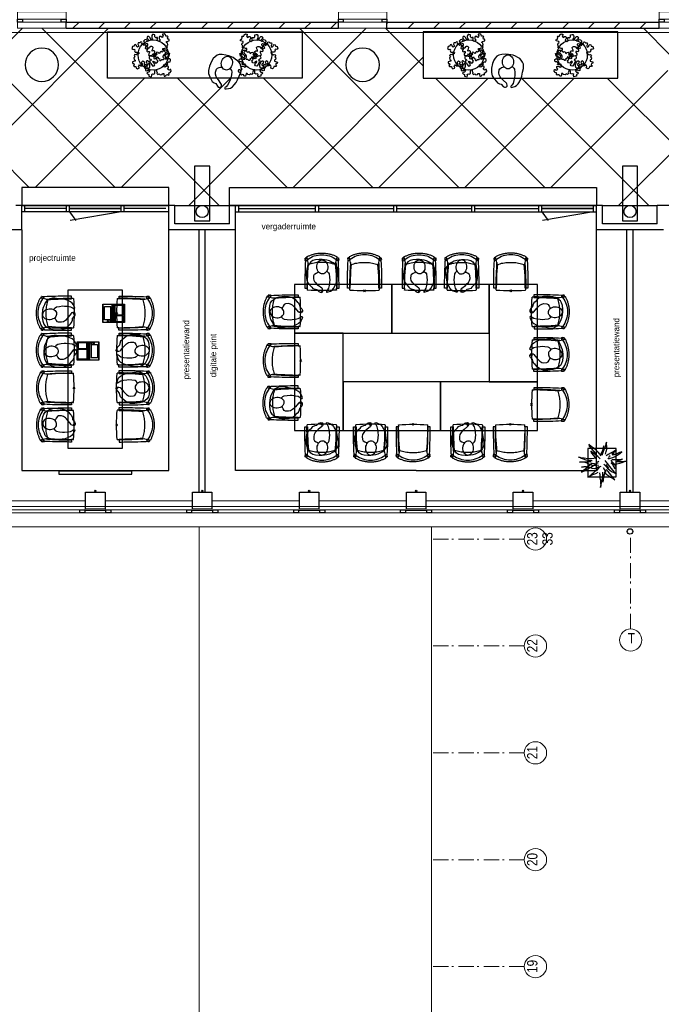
# Model space of a CAD drawing. Header units: millimetres. Extents: x 45699 to 251499, y 244 to 86446.
# Tile 171 of 240: x 192179 to 202739, y 30380 to 46591. Entities that reach past the tile are written whole.
import ezdxf

# ---------------------------------------------------------------- set-up
doc = ezdxf.new("R2010")
doc.units = ezdxf.units.MM
doc.header["$LTSCALE"] = 400
doc.header["$PDMODE"] = 3
doc.header["$PDSIZE"] = 15
doc.linetypes.add('HIDDEN', pattern=[0.375, 0.25, -0.125])
doc.linetypes.add('STYLE_06', pattern=[1.041641, 0.625, -0.208282, 0.069427, -0.138931])
for name, color, linetype in [('-ve', 2, 'HIDDEN'), ('co1-1-n-1-0-8_ip0', 7, 'Continuous'), ('inlay', 6, 'Continuous'), ('inr', 4, 'Continuous'), ('plant', 114, 'Continuous'), ('plat', 5, 'Continuous'), ('symbol', 1, 'Continuous'), ('timmerwerk-ge', 150, 'Continuous'), ('verlichting', 2, 'Continuous')]:
    doc.layers.add(name, color=color, linetype=linetype)
for name, color, linetype, lineweight in [('Buitenkozijnen', 140, 'Continuous', 15), ('mat-baksteen', 5, 'Continuous', 25), ('mat-beton (ihwg)', 5, 'Continuous', 25), ('mat-kalkzandsteen', 5, 'Continuous', 25), ('None', 7, 'Continuous', 9)]:
    doc.layers.add(name, color=color, linetype=linetype, lineweight=lineweight)
doc.styles.add('Arial Narrow', font='ARIALN.TTF', dxfattribs={"height": 222.25})
doc.styles.add('s100', font='stylu.ttf', dxfattribs={"height": 100})

# ---------------------------------------------------------------- blocks, each defined once
blk = doc.blocks.new('Kolom 280x320')
at = {"layer": 'mat-beton (ihwg)', "lineweight": 25}
blk.add_lwpolyline([(-300, 160), (-20, 160), (-20, -160), (-300, -160)], close=True, dxfattribs=at)
at = {"layer": 'None', "color": 92, "linetype": 'Continuous', "lineweight": 5}
blk.add_point((0, 0), dxfattribs=at)
blk = doc.blocks.new('Kolom O 550')
at = {"layer": 'mat-beton (ihwg)', "lineweight": 25}
blk.add_circle((0, 0), 275, dxfattribs=at)
blk = doc.blocks.new('Gevelpui best 1410 (2D)')
at = {"layer": 'Buitenkozijnen', "lineweight": 15}
for p, q in [((-260, 0), (-260, -1410)), ((-260, 0), (-210, 0)), ((-210, 0), (-210, -1410)), ((-260, -1410), (-210, -1410))]:
    blk.add_line(p, q, dxfattribs=at)
at = {"layer": 'Buitenkozijnen', "color": 92, "lineweight": 25}
for points in [[(-260, 0), (-210, 0), (-210, -80), (-260, -80)], [(-260, -1330), (-210, -1330), (-210, -1410), (-260, -1410)]]:
    blk.add_lwpolyline(points, close=True, dxfattribs=at)
at = {"layer": 'None', "color": 43, "linetype": 'Continuous', "lineweight": 9}
blk.add_line((-410, 15), (-410, -1425), dxfattribs=at)
blk = doc.blocks.new('Gevelpui best 800')
at = {"layer": 'Buitenkozijnen', "color": 43, "linetype": 'Continuous', "lineweight": 9}
blk.add_lwpolyline([(-400, 270), (400, 270), (400, 0), (-400, 0)], close=True, dxfattribs=at)
at = {"layer": 'Buitenkozijnen', "color": 140, "linetype": 'Continuous', "lineweight": 15}
blk.add_lwpolyline([(-400, 150), (400, 150), (400, 100), (-400, 100)], close=True, dxfattribs=at)
at = {"layer": 'Buitenkozijnen', "color": 92, "linetype": 'Continuous', "lineweight": 25}
for points in [[(-400, 150), (-320, 150), (-320, 100), (-400, 100)], [(320, 150), (400, 150), (400, 100), (320, 100)]]:
    blk.add_lwpolyline(points, close=True, dxfattribs=at)
blk = doc.blocks.new('*X1110')
at = {"layer": 'None', "lineweight": 9}
for p, q in [((4173, 2900), (4273, 3000)), ((4597, 2900), (4697, 3000)), ((5021, 2900), (5121, 3000)), ((5446, 2900), (5546, 3000)), ((5870, 2900), (5970, 3000)), ((6294, 2900), (6394, 3000)), ((6718, 2900), (6818, 3000)), ((7143, 2900), (7243, 3000)), ((7567, 2900), (7667, 3000)), ((7991, 2900), (8091, 3000)), ((8415, 2900), (8515, 3000))]:
    blk.add_line(p, q, dxfattribs=at)
blk = doc.blocks.new('*X1112')
at = {"layer": 'None', "lineweight": 9}
for p, q in [((9341, 2977), (9364, 3000)), ((9688, 2900), (9788, 3000)), ((10112, 2900), (10212, 3000)), ((10537, 2900), (10637, 3000)), ((10961, 2900), (11061, 3000)), ((11385, 2900), (11485, 3000)), ((11810, 2900), (11910, 3000)), ((12234, 2900), (12334, 3000)), ((12658, 2900), (12758, 3000)), ((13082, 2900), (13182, 3000)), ((13507, 2900), (13607, 3000))]:
    blk.add_line(p, q, dxfattribs=at)
blk = doc.blocks.new('boom nieuw 01')
at = {"layer": 'plant', "extrusion": (0, -4.44089e-16, -1)}
for p, q in [((-574, 694), (-627, 737)), ((-627, 737), (-616, 698)), ((-574, 694), (-627, 737)), ((-627, 737), (-616, 698)), ((-616, 698), (-564, 639)), ((-616, 698), (-564, 639)), ((-519, 654), (-574, 694)), ((-519, 654), (-574, 694)), ((-285, 709), (-298, 670)), ((-285, 665), (-285, 709)), ((-257, 677), (-284, 619)), ((-257, 677), (-284, 619)), ((-238, 749), (-257, 677)), ((-238, 749), (-257, 677)), ((-225, 789), (-238, 749)), ((-225, 789), (-238, 749)), ((-225, 745), (-225, 789)), ((-225, 745), (-225, 789)), ((-219, 696), (-225, 745)), ((-219, 696), (-225, 745)), ((-219, 630), (-219, 696)), ((-219, 630), (-219, 696)), ((-831, 440), (-863, 451)), ((-863, 451), (-808, 440)), ((-831, 440), (-863, 451)), ((-863, 451), (-808, 440)), ((-531, 541), (-584, 584)), ((-584, 584), (-573, 545)), ((-531, 541), (-584, 584)), ((-584, 584), (-573, 545)), ((-573, 545), (-520, 486)), ((-573, 545), (-520, 486)), ((-564, 639), (-510, 574)), ((-564, 639), (-510, 574)), ((-476, 501), (-531, 541)), ((-476, 501), (-531, 541)), ((-520, 486), (-467, 421)), ((-520, 486), (-467, 421)), ((-467, 618), (-519, 654)), ((-467, 618), (-519, 654)), ((-510, 574), (-463, 510)), ((-510, 574), (-463, 510)), ((-424, 465), (-476, 501)), ((-424, 465), (-476, 501)), ((-412, 565), (-467, 618)), ((-412, 565), (-467, 618)), ((-463, 510), (-423, 466)), ((-463, 510), (-423, 466)), ((-369, 412), (-424, 465)), ((-369, 412), (-424, 465)), ((-423, 466), (-397, 444)), ((-423, 466), (-397, 444)), ((-369, 511), (-412, 565)), ((-369, 511), (-412, 565)), ((-344, 540), (-368, 472)), ((-316, 598), (-344, 540)), ((-308, 551), (-333, 488)), ((-308, 551), (-333, 488)), ((-298, 670), (-316, 598)), ((-284, 619), (-308, 551)), ((-284, 619), (-308, 551)), ((-279, 616), (-285, 665)), ((-243, 519), (-227, 576)), ((-243, 519), (-227, 576)), ((-187, 511), (-234, 479)), ((-187, 511), (-234, 479)), ((-227, 576), (-219, 630)), ((-227, 576), (-219, 630)), ((-119, 548), (-187, 511)), ((-167, 460), (-136, 488)), ((-167, 460), (-136, 488)), ((-55, 579), (-119, 548)), ((-55, 579), (-119, 548)), ((-101, 524), (-55, 560)), ((-101, 524), (-55, 560)), ((-95, 500), (-50, 537)), ((-78, 443), (-25, 464)), ((-78, 443), (-25, 464)), ((-4, 517), (-70, 496)), ((-4, 517), (-70, 496)), ((9, 617), (-55, 579)), ((9, 617), (-55, 579)), ((-55, 560), (-36, 579)), ((-55, 560), (-36, 579)), ((-36, 579), (9, 617)), ((-36, 579), (9, 617)), ((-25, 464), (20, 490)), ((-25, 464), (20, 490)), ((73, 551), (-4, 517)), ((73, 551), (-4, 517)), ((20, 490), (61, 517)), ((20, 490), (61, 517)), ((61, 517), (92, 539)), ((61, 517), (92, 539)), ((126, 569), (73, 551)), ((126, 569), (73, 551)), ((92, 539), (126, 569)), ((92, 539), (126, 569)), ((-838, 331), (-790, 339)), ((-838, 331), (-790, 339)), ((-787, 335), (-838, 331)), ((-787, 335), (-838, 331)), ((-793, 417), (-831, 440)), ((-793, 417), (-831, 440)), ((-808, 440), (-733, 432)), ((-808, 440), (-733, 432)), ((-794, 221), (-746, 230)), ((-794, 221), (-746, 230)), ((-743, 226), (-794, 221)), ((-743, 226), (-794, 221)), ((-751, 400), (-793, 417)), ((-751, 400), (-793, 417)), ((-790, 339), (-724, 343)), ((-790, 339), (-724, 343)), ((-737, 335), (-787, 335)), ((-737, 335), (-787, 335)), ((-690, 378), (-751, 400)), ((-690, 378), (-751, 400)), ((-746, 230), (-680, 234)), ((-746, 230), (-680, 234)), ((-694, 225), (-743, 226)), ((-694, 225), (-743, 226)), ((-691, 320), (-737, 335)), ((-733, 432), (-646, 419)), ((-733, 432), (-646, 419)), ((-724, 343), (-665, 349)), ((-724, 343), (-665, 349)), ((-647, 211), (-694, 225)), ((-647, 211), (-694, 225)), ((-636, 315), (-691, 320)), ((-636, 315), (-691, 320)), ((-601, 365), (-690, 378)), ((-601, 365), (-690, 378)), ((-648, 228), (-686, 193)), ((-648, 228), (-686, 193)), ((-642, 298), (-680, 321)), ((-642, 298), (-680, 321)), ((-680, 234), (-621, 240)), ((-680, 234), (-621, 240)), ((-665, 349), (-613, 352)), ((-665, 349), (-613, 352)), ((-604, 263), (-648, 228)), ((-604, 263), (-648, 228)), ((-646, 419), (-567, 415)), ((-646, 419), (-567, 415)), ((-601, 281), (-642, 298)), ((-601, 281), (-642, 298)), ((-613, 352), (-578, 349)), ((-613, 352), (-578, 349)), ((-553, 314), (-604, 263)), ((-553, 314), (-604, 263)), ((-547, 362), (-601, 365)), ((-547, 362), (-601, 365)), ((-540, 259), (-601, 281)), ((-540, 259), (-601, 281)), ((-583, 313), (-496, 300)), ((-583, 313), (-496, 300)), ((-568, 225), (-511, 263)), ((-568, 225), (-511, 263)), ((-567, 415), (-510, 423)), ((-567, 415), (-510, 423)), ((-451, 246), (-540, 259)), ((-451, 246), (-540, 259)), ((-511, 263), (-472, 292)), ((-511, 263), (-472, 292)), ((-510, 423), (-451, 434)), ((-510, 423), (-451, 434)), ((-496, 300), (-417, 296)), ((-496, 300), (-417, 296)), ((-472, 292), (-455, 309)), ((-472, 292), (-455, 309)), ((-397, 243), (-451, 246)), ((-397, 243), (-451, 246)), ((-398, 347), (-436, 328)), ((-398, 347), (-436, 328)), ((-369, 232), (-403, 195)), ((-369, 232), (-403, 195)), ((-354, 238), (-392, 219)), ((-354, 238), (-392, 219)), ((-281, 288), (-232, 238)), ((-281, 288), (-232, 238)), ((-231, 344), (-254, 371)), ((-231, 344), (-254, 371)), ((-194, 216), (-242, 260)), ((-194, 216), (-242, 260)), ((-233, 285), (-204, 233)), ((-233, 285), (-204, 233)), ((-232, 238), (-199, 194)), ((-232, 238), (-199, 194)), ((-192, 292), (-231, 344)), ((-192, 292), (-231, 344)), ((-204, 233), (-174, 186)), ((-204, 233), (-174, 186)), ((-195, 409), (-161, 444)), ((-151, 244), (-192, 292)), ((-151, 244), (-192, 292)), ((-170, 410), (-128, 424)), ((-170, 410), (-128, 424)), ((-33, 98), (-151, 244)), ((-33, 98), (-151, 244)), ((-128, 424), (-78, 443)), ((-128, 424), (-78, 443)), ((-127, 307), (-59, 290)), ((-127, 307), (-59, 290)), ((-105, 362), (-122, 364)), ((-105, 362), (-122, 364)), ((-113, 330), (-85, 277)), ((-113, 330), (-85, 277)), ((-83, 336), (-105, 362)), ((-83, 336), (-105, 362)), ((-15, 385), (-100, 387)), ((-15, 385), (-100, 387)), ((-85, 277), (-56, 224)), ((-85, 277), (-56, 224)), ((-43, 284), (-83, 336)), ((-43, 284), (-83, 336)), ((-59, 290), (16, 294)), ((-59, 290), (16, 294)), ((-3, 235), (-43, 284)), ((-3, 235), (-43, 284)), ((69, 341), (-16, 343)), ((69, 341), (-16, 343)), ((71, 388), (-15, 385)), ((71, 388), (-15, 385)), ((-5, 354), (51, 371)), ((-5, 354), (51, 371)), ((16, 294), (79, 310)), ((16, 294), (79, 310)), ((51, 371), (104, 389)), ((51, 371), (104, 389)), ((154, 344), (69, 341)), ((154, 344), (69, 341)), ((140, 402), (71, 388)), ((140, 402), (71, 388)), ((79, 310), (135, 327)), ((79, 310), (135, 327)), ((104, 389), (140, 402)), ((104, 389), (140, 402)), ((135, 327), (188, 345)), ((135, 327), (188, 345)), ((224, 359), (154, 344)), ((224, 359), (154, 344)), ((188, 345), (224, 359)), ((188, 345), (224, 359)), ((-748, 141), (-796, 107)), ((-748, 141), (-796, 107)), ((-796, 107), (-737, 139)), ((-796, 107), (-737, 139)), ((-722, 163), (-748, 141)), ((-722, 163), (-748, 141)), ((-737, 139), (-688, 167)), ((-737, 139), (-688, 167)), ((-686, 193), (-722, 163)), ((-686, 193), (-722, 163)), ((-688, 167), (-620, 196)), ((-688, 167), (-620, 196)), ((-592, 206), (-647, 211)), ((-592, 206), (-647, 211)), ((-597, 22), (-646, -12)), ((-597, 22), (-646, -12)), ((-646, -12), (-586, 20)), ((-646, -12), (-586, 20)), ((-620, 196), (-568, 225)), ((-620, 196), (-568, 225)), ((-572, 44), (-597, 22)), ((-572, 44), (-597, 22)), ((-549, 186), (-592, 206)), ((-549, 186), (-592, 206)), ((-586, 20), (-537, 48)), ((-586, 20), (-537, 48)), ((-535, 74), (-572, 44)), ((-535, 74), (-572, 44)), ((-496, 183), (-549, 186)), ((-496, 183), (-549, 186)), ((-537, 48), (-469, 77)), ((-537, 48), (-469, 77)), ((-497, 109), (-535, 74)), ((-497, 109), (-535, 74)), ((-454, 144), (-497, 109)), ((-454, 144), (-497, 109)), ((-392, 219), (-496, 183)), ((-392, 219), (-496, 183)), ((-469, 77), (-417, 106)), ((-469, 77), (-417, 106)), ((-403, 195), (-454, 144)), ((-403, 195), (-454, 144)), ((-380, 87), (-378, 37)), ((-380, 87), (-378, 37)), ((-378, 37), (-372, -25)), ((-378, 37), (-372, -25)), ((-317, 95), (-308, 24)), ((-317, 95), (-308, 24)), ((-317, -32), (-303, 34)), ((-317, -32), (-303, 34)), ((-308, 24), (-304, -32)), ((-308, 24), (-304, -32)), ((-303, 34), (-304, 107)), ((-303, 34), (-304, 107)), ((-297, 215), (-269, 162)), ((-297, 215), (-269, 162)), ((-293, -58), (-278, 12)), ((-293, -58), (-278, 12)), ((-278, 12), (-263, 89)), ((-278, 12), (-263, 89)), ((-269, 162), (-239, 109)), ((-269, 162), (-239, 109)), ((-267, 114), (-235, 70)), ((-267, 114), (-235, 70)), ((-263, 89), (-248, 155)), ((-263, 89), (-248, 155)), ((-235, 70), (-173, 19)), ((-235, 70), (-173, 19)), ((-186, 120), (-227, 169)), ((-186, 120), (-227, 169)), ((-199, 194), (-138, 143)), ((-199, 194), (-138, 143)), ((-174, 186), (-194, 216)), ((-174, 186), (-194, 216)), ((-69, -25), (-186, 120)), ((-69, -25), (-186, 120)), ((-173, 19), (-128, -8)), ((-173, 19), (-128, -8)), ((-138, 143), (-93, 116)), ((-138, 143), (-93, 116)), ((-93, 116), (-36, 86)), ((-93, 116), (-36, 86)), ((-56, 224), (-25, 178)), ((-56, 224), (-25, 178)), ((-25, 178), (-46, 207)), ((-25, 178), (-46, 207)), ((-36, 86), (2, 56)), ((-36, 86), (2, 56)), ((2, 56), (-33, 98)), ((2, 56), (-33, 98)), ((-372, -25), (-363, -96)), ((-372, -25), (-363, -96)), ((-363, -96), (-359, -152)), ((-363, -96), (-359, -152)), ((-359, -152), (-354, -201)), ((-359, -152), (-354, -201)), ((-358, -244), (-348, -178)), ((-358, -244), (-348, -178)), ((-354, -201), (-358, -244)), ((-354, -201), (-358, -244)), ((-348, -178), (-333, -108)), ((-348, -178), (-333, -108)), ((-333, -108), (-317, -32)), ((-333, -108), (-317, -32)), ((-304, -32), (-299, -81)), ((-304, -32), (-299, -81)), ((-303, -124), (-293, -58)), ((-303, -124), (-293, -58)), ((-299, -81), (-303, -124)), ((-299, -81), (-303, -124)), ((-128, -8), (-72, -38)), ((-128, -8), (-72, -38)), ((-72, -38), (-33, -68)), ((-72, -38), (-33, -68)), ((-33, -68), (-69, -25)), ((-33, -68), (-69, -25))]:
    blk.add_line(p, q, dxfattribs=at)
at = {"layer": 'timmerwerk-ge', "linetype": 'Continuous', "extrusion": (0, -4.44089e-16, -1)}
for p, q in [((0, 647), (-647, 647)), ((-647, 647), (-647, 0)), ((0, 0), (0, 647)), ((-647, 0), (0, 0))]:
    blk.add_line(p, q, dxfattribs=at)
blk = doc.blocks.new('SYMB-PS01_B2')
blk.add_lwpolyline([(59, 67), (70, 78), (86, 97), (96, 116), (98, 170), (99, 217), (92, 251), (81, 303), (67, 349), (45, 376), (34, 388), (27, 400), (26, 410), (36, 414), (52, 410), (91, 400), (122, 385), (148, 360), (173, 323), (197, 279), (212, 232), (226, 169), (242, 111), (247, 76), (244, 36), (229, 2), (211, -32), (190, -56), (158, -74), (117, -98), (79, -116), (3, -132), (-47, -138), (-107, -136), (-154, -127), (-189, -110), (-215, -78), (-241, -46), (-264, 7), (-282, 88), (-285, 159), (-274, 212), (-246, 263), (-209, 308), (-193, 329), (-157, 347), (-131, 355), (-98, 391), (-80, 403), (-61, 408), (-47, 402), (-35, 389), (-34, 373), (-37, 352), (-46, 340), (-99, 287), (-128, 256), (-144, 235), (-162, 201), (-165, 167), (-158, 117), (-147, 99), (-118, 82), (-93, 74), (-75, 68)])
blk.add_lwpolyline([(-98, -12, 0.078796), (-90, -57, 0.088041), (-69, -93, 0.105312), (-38, -117, 0.121926), (-4, -125, 0.121926), (29, -115, 0.105312), (58, -89, 0.088041), (77, -52, 0.078796), (83, -7, 0.078796), (74, 38, 0.088041), (54, 74, 0.105312), (23, 98, 0.121926), (-11, 105, 0.121926), (-44, 96, 0.105312), (-74, 70, 0.088041), (-92, 33, 0.078796)], format="xyb", close=True)
blk = doc.blocks.new('deur 10')
at = {"layer": 'plat'}
for p, q in [((-475, -50), (-475, 50)), ((-425, -50), (-425, 50)), ((425, 0), (-425, 0)), ((-425, 0), (425, 0)), ((425, 0), (-425, 0)), ((425, 0), (-425, 0)), ((425, -50), (425, 50)), ((475, -50), (475, 50)), ((-425, -50), (-320, -197)), ((425, -50), (-414, -194))]:
    blk.add_line(p, q, dxfattribs=at)
blk = doc.blocks.new('lantarenpaal')
at = {"layer": 'verlichting'}
blk.add_lwpolyline([(125, -150), (125, 750), (-125, 750), (-125, -150)], close=True, dxfattribs=at)
blk.add_circle((0, 0), 100, dxfattribs=at)
blk = doc.blocks.new('SYMB-BM02_B2')
at = {"layer": 'plant'}
blk.add_lwpolyline([(98, 356), (66, 371), (46, 367), (23, 344), (26, 317), (5, 314), (-27, 337), (-68, 353), (-84, 340), (-93, 315), (-77, 290), (-84, 262), (-106, 274), (-134, 301), (-166, 298), (-190, 273), (-184, 246), (-181, 209), (-209, 214), (-256, 237), (-302, 241), (-315, 221), (-325, 198), (-329, 157), (-315, 134), (-286, 119), (-263, 95), (-270, 73), (-298, 80), (-306, 68), (-307, 29), (-341, 38), (-375, 66), (-406, 70), (-427, 48), (-413, 13), (-402, -28), (-381, -27), (-361, -62), (-377, -76), (-407, -84), (-423, -126), (-448, -119), (-475, -126), (-482, -158), (-448, -194), (-447, -249), (-411, -258), (-363, -237), (-327, -242), (-307, -272), (-338, -303), (-366, -308), (-398, -333), (-381, -365), (-338, -377), (-336, -406), (-332, -436), (-252, -458), (-234, -418), (-243, -383), (-220, -358), (-184, -372), (-140, -344), (-141, -283), (-132, -230), (-84, -233), (-86, -271), (-59, -312), (-68, -354), (-36, -386), (7, -361), (39, -388), (98, -377), (116, -344), (153, -351), (160, -393), (171, -436), (193, -440), (228, -426), (230, -390), (275, -385), (300, -408), (328, -386), (326, -329), (369, -315), (403, -276), (387, -222), (366, -221), (339, -240), (312, -226), (275, -205), (309, -165), (312, -121), (278, -112), (241, -110), (205, -137), (171, -126), (146, -92), (166, -59), (184, -44), (228, -57), (285, -55), (282, -25), (255, -2), (285, 14), (305, 34), (353, 32), (371, 38), (382, 84), (382, 111), (350, 130), (317, 139), (248, 136), (232, 114), (194, 121), (209, 166), (266, 187), (314, 230), (310, 274), (271, 296), (232, 280), (187, 233), (150, 251), (176, 290), (219, 319), (203, 365), (155, 404), (121, 376), (98, 356)], dxfattribs=at)
blk = doc.blocks.new('co1-1-n-1-0-8_b2')
at = {"linetype": 'Continuous'}
for p, q in [((-241, -40), (-241, -12)), ((241, -12), (241, -40)), ((-241, -513), (-225, -438)), ((-225, -438), (-224, -432)), ((224, -432), (225, -438)), ((225, -438), (241, -513)), ((-276, -536), (-277, -515)), ((-271, -489), (-271, -489)), ((-250, -554), (-241, -513)), ((241, -513), (250, -554)), ((249, -542), (249, -542)), ((271, -489), (271, -489)), ((276, -536), (277, -515))]:
    blk.add_line(p, q, dxfattribs=at)
at = {"linetype": 'Continuous', "flags": 128}
for points in [[(-271, -489), (-273, -444), (-275, -398), (-277, -352), (-278, -306), (-279, -260), (-280, -213), (-281, -167), (-281, -121), (-281, -74), (-281, -42, -0.413754), (-279, -40), (-241, -40, -0.411281), (-239, -42), (-238, -118), (-236, -181), (-234, -244), (-230, -307), (-226, -368), (-221, -429)], [(221, -429), (224, -387), (229, -324), (233, -261), (236, -198), (237, -135), (239, -42, -0.410009), (241, -40), (279, -40, -0.413754), (281, -42), (281, -74), (281, -121), (281, -167), (280, -213), (279, -260), (278, -306), (277, -352), (275, -398), (273, -444), (271, -489)]]:
    blk.add_lwpolyline(points, format="xyb", dxfattribs=at)
for points in [[(-231, -465), (-233, -434), (-236, -396), (-238, -357), (-240, -319), (-242, -285), (-243, -250), (-244, -216), (-245, -181), (-245, -147), (-246, -112), (-246, -77), (-246, -42)], [(231, -465), (233, -434), (236, -396), (238, -357), (240, -319), (242, -285), (243, -250), (244, -216), (245, -181), (245, -147), (246, -112), (246, -77), (246, -42)], [(0, -465), (-18, -465), (-36, -465), (-59, -463), (-82, -461), (-106, -458), (-129, -454), (-152, -450), (-175, -444), (-198, -438), (-221, -431)], [(221, -431), (198, -438), (175, -444), (152, -450), (129, -454), (106, -458), (83, -461), (60, -463), (36, -465), (18, -465), (0, -465)], [(-271, -488), (-272, -491), (-273, -496), (-274, -500), (-274, -501), (-274, -503), (-275, -504), (-275, -505), (-275, -507), (-276, -510), (-276, -512), (-277, -514)], [(-277, -514), (-277, -514), (-277, -515)], [(-252, -543), (-266, -540), (-275, -538)], [(-269, -491), (-263, -494), (-247, -499), (-238, -501)], [(-249, -557), (-242, -561), (-231, -566), (-221, -571), (-210, -576), (-198, -581), (-186, -585), (-173, -590), (-161, -594), (-149, -598), (-136, -601), (-123, -604), (-111, -607), (-98, -610), (-85, -612), (-73, -614), (-60, -615), (-47, -617), (-34, -618), (-23, -618), (-11, -619), (0, -619)], [(0, -619), (8, -619), (20, -618), (31, -618), (43, -617), (56, -616), (69, -614), (82, -612), (94, -610), (107, -608), (120, -605), (132, -602), (145, -599), (157, -595), (170, -591), (182, -587), (194, -582), (206, -577), (218, -572), (228, -567), (239, -562), (249, -557)], [(238, -501), (241, -500), (255, -496), (269, -492), (269, -491)], [(252, -543), (266, -540), (275, -538)], [(277, -514), (276, -512), (276, -509), (275, -507), (275, -505), (274, -504), (274, -502), (274, -501), (273, -497), (272, -494), (271, -488)], [(277, -514), (277, -514), (277, -515)]]:
    blk.add_lwpolyline(points, dxfattribs=at)
blk.add_arc((0, -2996), 2996, 85.4335, 94.5665)
at = {"linetype": 'Continuous'}
for centre, radius, start, end in [((-238, -12), 2.5, 94.5665, 179.4807), ((238, -12), 2.5, 0.5193, 85.4335), ((-274, -536), 2.02, 180.4977, 256.3076), ((-269, -489), 2.5, 182.8058, 251.2127), ((-251, -541), 2.06, 259.0773, 349.1575), ((-248, -555), 2.5, 167.791, 242.1608), ((0, -201), 391, 232.6355, 269.9709), ((0, -201), 391, 270.0307, 307.3629), ((251, -541), 2.06, 190.8425, 280.9227), ((248, -555), 2.5, 297.8392, 12.209), ((269, -489), 2.5, 288.7873, 357.1942), ((274, -536), 2.02, 283.6924, 359.5023)]:
    blk.add_arc(centre, radius, start, end, dxfattribs=at)
for points, knots in [([(-265, -493), (-265, -494), (-266, -495), (-266, -498), (-266, -499), (-267, -501), (-267, -503), (-268, -506), (-269, -508), (-269, -512), (-270, -514), (-271, -518), (-272, -520), (-272, -524), (-273, -526), (-274, -529), (-274, -530), (-275, -533), (-275, -535), (-275, -536)], [0, 0, 0, 0, 0.1046264, 0.1046264, 0.2041971, 0.2041971, 0.3037678, 0.3037678, 0.4397222, 0.4397222, 0.5756766, 0.5756766, 0.7177927, 0.7177927, 0.8100398, 0.8100398, 0.902287, 0.902287, 0.9702722, 0.9702722, 0.9702722, 0.9702722]), ([(-240, -501), (-240, -501), (-241, -504), (-242, -510), (-244, -519), (-247, -530), (-248, -537), (-249, -541)], [0, 0, 0, 0, 0.035243, 0.2774915, 0.5197864, 0.7622544, 1, 1, 1, 1]), ([(240, -501), (240, -501), (241, -504), (242, -510), (244, -519), (247, -530), (248, -537), (249, -541)], [0, 0, 0, 0, 0.034208, 0.276552, 0.518943, 0.761507, 1, 1, 1, 1]), ([(265, -493), (265, -494), (266, -495), (266, -498), (266, -499), (267, -501), (267, -503), (268, -506), (269, -508), (269, -512), (270, -514), (271, -518), (272, -520), (272, -524), (273, -526), (274, -529), (274, -530), (275, -533), (275, -535), (275, -536)], [0, 0, 0, 0, 0.1047297, 0.1047297, 0.2042741, 0.2042741, 0.3038185, 0.3038185, 0.4398435, 0.4398435, 0.5758684, 0.5758684, 0.7177557, 0.7177557, 0.8100315, 0.8100315, 0.9023074, 0.9023074, 0.9702936, 0.9702936, 0.9702936, 0.9702936])]:
    blk.add_open_spline(points, degree=3, knots=knots, dxfattribs=at)
at = {"layer": 'co1-1-n-1-0-8_ip0'}
blk.add_point((0, 0), dxfattribs=at)
blk = doc.blocks.new('symb-LPTP_b2')
for p, q in [((150, 0), (-150, 0)), ((-150, 0), (-150, -155)), ((150, -155), (150, 0)), ((150, -5), (-150, -5)), ((150, -155), (-150, -155)), ((150, -160), (-150, -160)), ((-150, -160), (-150, -355)), ((-110, -25), (-110, -129)), ((110, -25), (-110, -25)), ((110, -129), (-110, -129)), ((110, -129), (110, -25)), ((150, -355), (150, -160)), ((-150, -355), (150, -355))]:
    blk.add_line(p, q)
for points in [[(-130, -158, 10, 10, 0), (-111, -158, 10, 10, 0)], [(130, -158, 10, 10, 0), (111, -158, 10, 10, 0)]]:
    blk.add_lwpolyline(points, format="xyseb")
for points in [[(126, -70), (134, -70), (134, -92), (126, -92)], [(128, -72), (132, -72), (132, -90), (128, -90)], [(-135, -175), (135, -175), (135, -189), (-135, -189)], [(32, -199), (-135, -199), (-135, -340), (32, -340)], [(42, -199), (135, -199), (135, -340), (42, -340)]]:
    blk.add_lwpolyline(points, close=True)
for radius in [12.6, 7.57]:
    blk.add_circle((130, -124), radius)

msp = doc.modelspace()

# ---------------------------------------------------------------- linework, layer by layer
at = {"linetype": 'Continuous', "lineweight": 0}
msp.add_lwpolyline([(187957, 38574), (210073, 38574), (210073, 46383), (187957, 46383)], close=True, dxfattribs=at)
at = {"layer": 'Buitenkozijnen', "color": 43, "linetype": 'Continuous', "lineweight": 9, "flags": 128}
msp.add_lwpolyline([(210354, 38470), (210354, 38240), (188319, 38240), (188319, 38260)], dxfattribs=at)
at = {"layer": 'Buitenkozijnen', "lineweight": 15}
for points in [[(193599, 38470), (193599, 38510), (193249, 38510), (193249, 38470)], [(195359, 38470), (195359, 38510), (195009, 38510), (195009, 38470)], [(197119, 38470), (197119, 38510), (196769, 38510), (196769, 38470)], [(198879, 38470), (198879, 38510), (198529, 38510), (198529, 38470)], [(200639, 38470), (200639, 38510), (200289, 38510), (200289, 38470)], [(202399, 38470), (202399, 38510), (202049, 38510), (202049, 38470)]]:
    msp.add_lwpolyline(points, close=True, dxfattribs=at)
at = {"layer": 'inlay'}
for p, q in [((191021, 43830), (193641, 46450)), ((191808, 46031), (192227, 46450)), ((192545, 46450), (195465, 43530)), ((194963, 43530), (197883, 46450)), ((196787, 46450), (199407, 43830)), ((198202, 46450), (198822, 45830)), ((202444, 46450), (202882, 46012)), ((202035, 43530), (204555, 46050)), ((196678, 43830), (198822, 45974)), ((190316, 45850), (192336, 43830)), ((191730, 45850), (193750, 43830)), ((200920, 43830), (202846, 45756)), ((192435, 43830), (194235, 45630)), ((193849, 43830), (195649, 45630)), ((194779, 45630), (196579, 43830)), ((196193, 45630), (197993, 43830)), ((198092, 43830), (199892, 45630)), ((199021, 45630), (200822, 43830)), ((199506, 43830), (201306, 45630)), ((200436, 45630), (202536, 43530)), ((201850, 45630), (203650, 43830)), ((194634, 43530), (194634, 43830)), ((194734, 43530), (195634, 43530)), ((201774, 43530), (202674, 43530)), ((192214, 43130), (192214, 39170)), ((194634, 39170), (194634, 43130)), ((194634, 39170), (194634, 43130)), ((195734, 39170), (195734, 43130)), ((201674, 39170), (201674, 43130)), ((192214, 39170), (194634, 39170)), ((198704, 39170), (195734, 39170)), ((198704, 39170), (201674, 39170))]:
    msp.add_line(p, q, dxfattribs=at)
for points in [[(192214, 43530), (194634, 43530), (194634, 43830), (192214, 43830)], [(195634, 43830), (201674, 43830), (201674, 43530), (195634, 43530)]]:
    msp.add_lwpolyline(points, close=True, dxfattribs=at)
at = {"layer": 'inr'}
for points in [[(193874, 39539), (193874, 42139), (192974, 42139), (192974, 39539)], [(193874, 39539), (193874, 42139), (192974, 42139), (192974, 39539)], [(192824, 39110), (194024, 39110), (194024, 39160), (192824, 39160)]]:
    msp.add_lwpolyline(points, close=True, dxfattribs=at)
at = {"layer": 'mat-kalkzandsteen', "lineweight": 25}
for p, q in [((192944, 46550), (197424, 46550)), ((192944, 46450), (192944, 46550)), ((197424, 46450), (197424, 46550)), ((198224, 46550), (202704, 46550)), ((198224, 46450), (198224, 46550)), ((202704, 46450), (202704, 46550)), ((192944, 46450), (197424, 46450)), ((198224, 46450), (202704, 46450))]:
    msp.add_line(p, q, dxfattribs=at)
at = {"layer": 'None', "color": 7, "linetype": 'STYLE_06', "lineweight": 9}
for p, q in [((200486, 38040), (198986, 38040)), ((200486, 38040), (198986, 38040)), ((202234, 36561), (202234, 38061)), ((200486, 36280), (198986, 36280)), ((200486, 34520), (198986, 34520)), ((200486, 32760), (198986, 32760)), ((200486, 31000), (198986, 31000))]:
    msp.add_line(p, q, dxfattribs=at)
at = {"layer": 'None', "color": 43, "linetype": 'Continuous', "lineweight": 9}
msp.add_lwpolyline([(195134, 38240), (198958, 38240), (198958, 21980), (195134, 21980)], close=True, dxfattribs=at)
for centre in [(200668, 38040), (200668, 38040), (202234, 36378), (200668, 36280), (200668, 34520), (200668, 32760), (200668, 31000)]:
    msp.add_circle(centre, 183, dxfattribs=at)
at = {"layer": 'None', "color": 92, "linetype": 'Continuous', "lineweight": 25}
msp.add_circle((202224, 38165), 45, dxfattribs=at)
at = {"layer": 'plat'}
for p, q in [((194734, 43530), (192114, 43530)), ((192214, 43130), (192214, 43530)), ((192264, 43430), (192264, 43530)), ((192949, 43480), (192264, 43480)), ((194584, 43480), (193899, 43480)), ((194634, 43130), (194634, 43530)), ((194734, 43230), (194734, 43530)), ((195634, 43230), (195634, 43530)), ((195634, 43230), (195634, 43530)), ((195634, 43530), (201674, 43530)), ((195734, 43130), (195734, 43530)), ((195734, 43130), (195734, 43530)), ((195784, 43430), (195784, 43530)), ((195784, 43480), (197045, 43480)), ((197045, 43530), (197045, 43430)), ((197095, 43530), (197095, 43430)), ((197095, 43480), (198331, 43480)), ((198331, 43530), (198331, 43430)), ((198381, 43530), (198381, 43430)), ((198381, 43480), (199617, 43480)), ((199617, 43530), (199617, 43430)), ((199667, 43530), (199667, 43430)), ((199667, 43480), (200724, 43480)), ((201674, 43130), (201674, 43530)), ((201774, 43530), (201674, 43530)), ((201774, 43230), (201774, 43530)), ((206064, 43530), (202674, 43530)), ((202674, 43230), (202674, 43530)), ((194634, 43430), (192214, 43430)), ((195734, 43430), (201674, 43430)), ((192214, 43130), (191114, 43130)), ((195734, 43130), (194634, 43130)), ((195634, 43230), (194734, 43230)), ((195134, 38810), (195134, 43130)), ((195734, 43130), (195234, 43130)), ((195234, 38810), (195234, 43130)), ((195634, 43230), (195271, 43230)), ((195734, 43130), (195271, 43130)), ((202774, 43130), (201674, 43130)), ((202674, 43230), (201774, 43230)), ((202378, 43130), (201878, 43130)), ((202174, 38810), (202174, 43130)), ((202274, 38810), (202274, 43130))]:
    msp.add_line(p, q, dxfattribs=at)
at = {"layer": 'timmerwerk-ge'}
for points in [[(196827, 45630), (193627, 45630), (193627, 46390), (196827, 46390)], [(198822, 45630), (202022, 45630), (202022, 46390), (198822, 46390)], [(196704, 41430), (198304, 41430), (198304, 42230), (196704, 42230)], [(198304, 41430), (199904, 41430), (199904, 42230), (198304, 42230)], [(199904, 42230), (199904, 40630), (200704, 40630), (200704, 42230)], [(197504, 39830), (197504, 41430), (196704, 41430), (196704, 39830)], [(199104, 40630), (197504, 40630), (197504, 39830), (199104, 39830)], [(200704, 40630), (199104, 40630), (199104, 39830), (200704, 39830)]]:
    msp.add_lwpolyline(points, close=True, dxfattribs=at)
for centre in [(194377, 46010), (196077, 46010), (199572, 46010), (201272, 46010)]:
    msp.add_circle(centre, 250, dxfattribs=at)

# ---------------------------------------------------------------- block references
at = {"layer": '-ve', "xscale": 0.72, "yscale": 0.72, "zscale": 0.72}
msp.add_blockref('boom nieuw 01', (201998, 39066), dxfattribs=at)
at = {"layer": 'Buitenkozijnen', "color": 7}
for p in [(192544, 46450), (197824, 46450), (203104, 46450)]:
    msp.add_blockref('Gevelpui best 800', p, dxfattribs=at)
at = {"layer": 'Buitenkozijnen', "color": 7, "rotation": 270}
for p in [(193249, 38260), (195009, 38260), (196769, 38260), (198529, 38260), (200289, 38260), (202049, 38260), (203809, 38260)]:
    msp.add_blockref('Gevelpui best 1410 (2D)', p, dxfattribs=at)
at = {"layer": 'inlay'}
for name, p in [('lantarenpaal', (195184, 43432)), ('lantarenpaal', (202224, 43432)), ('deur 10', (193424, 43480)), ('deur 10', (201199, 43480))]:
    msp.add_blockref(name, p, dxfattribs=at)
at = {"layer": 'inr', "xscale": -1}
for name, p, rotation in [('co1-1-n-1-0-8_b2', (197154, 42130), 180.0895042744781), ('co1-1-n-1-0-8_b2', (198754, 42130), 180.0895042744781), ('co1-1-n-1-0-8_b2', (193074, 41759), 270.0895042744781), ('co1-1-n-1-0-8_b2', (193074, 41759), 270.0895042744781), ('co1-1-n-1-0-8_b2', (200604, 41780), 90.08950427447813), ('symb-LPTP_b2', (193549, 41758), 90), ('symb-LPTP_b2', (193549, 41758), 90), ('co1-1-n-1-0-8_b2', (193074, 41149), 270.0895042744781), ('co1-1-n-1-0-8_b2', (193074, 41149), 270.0895042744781), ('symb-LPTP_b2', (193483, 41135), 270), ('symb-LPTP_b2', (193483, 41135), 270), ('co1-1-n-1-0-8_b2', (193774, 40529), 90.08950427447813), ('co1-1-n-1-0-8_b2', (193774, 40529), 90.08950427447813), ('co1-1-n-1-0-8_b2', (196804, 40280), 270.0895042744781), ('co1-1-n-1-0-8_b2', (193774, 39919), 90.08950427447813), ('co1-1-n-1-0-8_b2', (193774, 39919), 90.08950427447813), ('co1-1-n-1-0-8_b2', (198654, 39930), 0.08950427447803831), ('co1-1-n-1-0-8_b2', (200254, 39930), 0.08950427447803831)]:
    msp.add_blockref(name, p, dxfattribs=dict(at, rotation=rotation))
at = {"layer": 'inr'}
for p, rotation in [((197854, 42130), 179.9104957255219), ((199454, 42130), 179.9104957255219), ((200262, 42130), 179.9104957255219), ((193774, 41759), 89.91049572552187), ((193774, 41759), 89.91049572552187), ((196804, 41780), 269.9104957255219), ((193774, 41149), 89.91049572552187), ((193774, 41149), 89.91049572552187), ((200604, 41080), 89.91049572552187), ((196804, 40980), 269.9104957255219), ((193074, 40529), 269.9104957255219), ((193074, 40529), 269.9104957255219), ((200604, 40256), 89.91049572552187), ((193074, 39919), 269.9104957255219), ((193074, 39919), 269.9104957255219), ((197154, 39930), 359.9104957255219), ((197954, 39930), 359.9104957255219), ((199554, 39930), 359.9104957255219)]:
    msp.add_blockref('co1-1-n-1-0-8_b2', p, dxfattribs=dict(at, rotation=rotation))
at = {"layer": 'mat-baksteen', "color": 7, "rotation": 90}
for p in [(193424, 38830), (195184, 38830), (196944, 38830), (198704, 38830), (200464, 38830), (202224, 38830)]:
    msp.add_blockref('Kolom 280x320', p, dxfattribs=at)
at = {"layer": 'mat-beton (ihwg)', "color": 7, "xscale": -1, "rotation": 270}
for p in [(192544, 45850), (197824, 45850)]:
    msp.add_blockref('Kolom O 550', p, dxfattribs=at)
at = {"layer": 'mat-kalkzandsteen'}
for name in ['*X1110', '*X1112']:
    msp.add_blockref(name, (188883, 43550), dxfattribs=at)
at = {"layer": 'plat', "rotation": 90}
for p in [(200464, 38830), (202224, 38830)]:
    msp.add_blockref('Kolom 280x320', p, dxfattribs=at)
at = {"layer": 'symbol', "yscale": 0.5, "zscale": 0.5}
for p, xscale, rotation in [((194254, 45985), 0.5, 270), ((194421, 46158), 0.5, 90.00000000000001), ((196032, 46158), -0.5, 270), ((196200, 45985), -0.5, 90), ((199449, 45985), 0.5, 270), ((199616, 46158), 0.5, 89.99999999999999), ((201228, 46158), -0.5, 270), ((201395, 45985), -0.5, 90)]:
    msp.add_blockref('SYMB-BM02_B2', p, dxfattribs=dict(at, xscale=xscale, rotation=rotation))
for p, xscale in [((194473, 45880), 0.5), ((195981, 45880), -0.5), ((199668, 45880), 0.5), ((201176, 45880), -0.5)]:
    msp.add_blockref('SYMB-BM02_B2', p, dxfattribs=dict(at, xscale=xscale))
at = {"layer": 'symbol', "xscale": -1}
for p, rotation in [((195595, 45866), 170.2972375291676), ((200224, 45888), 181.8823920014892), ((197168, 42512), 184.8969682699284), ((198768, 42512), 184.8969682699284), ((192681, 41750), 278.0314977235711), ((192681, 41750), 278.0314977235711), ((200986, 41766), 94.89696826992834), ((192708, 41138), 278.0314977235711), ((192708, 41138), 278.0314977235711), ((194185, 41133), 94.89696826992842), ((194185, 41133), 94.89696826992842), ((196423, 40294), 274.8969682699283)]:
    msp.add_blockref('SYMB-PS01_B2', p, dxfattribs=dict(at, rotation=rotation))
at = {"layer": 'symbol'}
for p, rotation in [((199441, 42512), 175.1030317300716), ((196423, 41766), 265.1030317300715), ((200986, 41094), 85.10303173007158), ((194185, 40544), 85.10303173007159), ((194185, 40544), 85.10303173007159), ((192681, 39927), 261.9685022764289), ((192681, 39927), 261.9685022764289), ((197168, 39548), 355.1030317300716), ((197968, 39548), 355.1030317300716), ((199568, 39548), 355.1030317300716)]:
    msp.add_blockref('SYMB-PS01_B2', p, dxfattribs=dict(at, rotation=rotation))

# ---------------------------------------------------------------- texts
at = {"layer": 'None', "color": 8, "char_height": 169.3, "attachment_point": 1, "rotation": 90, "style": 'Arial Narrow'}
for s, insert in [('23', (200531, 37936)), ('33', (200781, 37936)), ('22', (200531, 36176)), ('21', (200531, 34416)), ('20', (200531, 32656)), ('19', (200531, 30896))]:
    msp.add_mtext(s, dxfattribs=dict(at, insert=insert))
at = {"layer": 'None', "color": 8, "insert": (202188, 36491), "char_height": 169, "attachment_point": 1, "style": 'Arial Narrow'}
msp.add_mtext('T', dxfattribs=at)
at = {"layer": 'plat', "style": 's100'}
for s, p in [('vergaderruimte', (196161, 43139)), ('projectruimte', (192334, 42621))]:
    msp.add_text(s, height=99.42, dxfattribs=at).set_placement(p)
for s, p in [('presentatiewand', (194969, 40668)), ('presentatiewand', (202048, 40703)), ('digitale print', (195414, 40703))]:
    msp.add_text(s, height=99.42, rotation=90, dxfattribs=at).set_placement(p)

doc.saveas('drawing.dxf')
